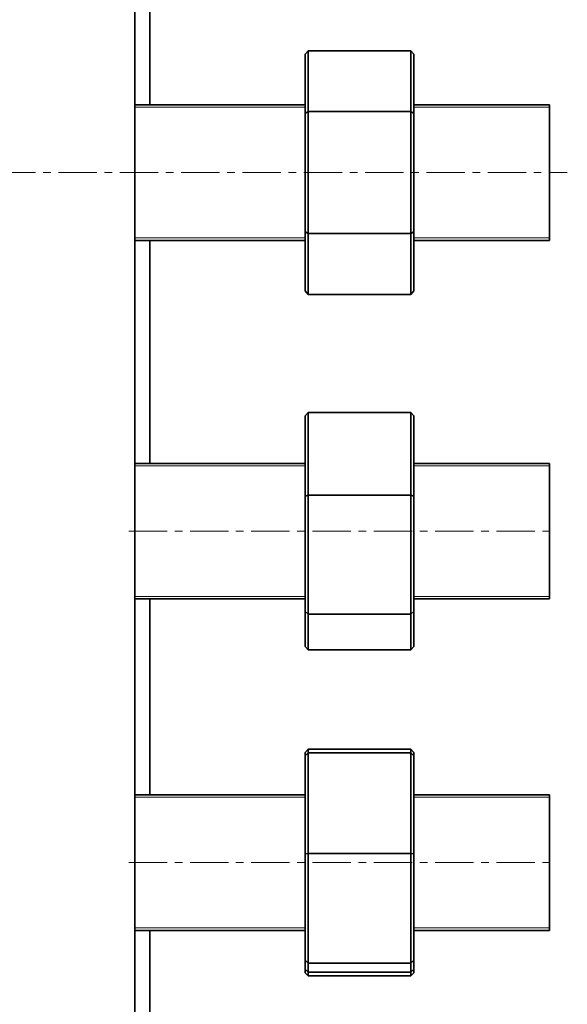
# Model space of a CAD drawing. Header units: millimetres. Extents: x -748 to 1215, y 1 to 1257.
# Tile 3 of 6: x -272 to -91, y 328 to 655. Entities that reach past the tile are written whole.
import ezdxf

# ---------------------------------------------------------------- set-up
doc = ezdxf.new("R2010")
doc.units = ezdxf.units.MM
doc.linetypes.add('CENTERX2', pattern=[20.32, 12.7, -2.54, 2.54, -2.54])
doc.layers.add('NOTE', color=7, linetype='Continuous')

msp = doc.modelspace()

# ---------------------------------------------------------------- linework, layer by layer
at = {"color": 7, "linetype": 'Continuous', "lineweight": 35}
for p, q in [((-234.04, 72.47), (-234.04, 664.97)), ((-229.04, 626.45), (-229.04, 664.97)), ((-177.54, 643.21), (-176.54, 644.37)), ((-176.54, 644.37), (-176.54, 624.16)), ((-142.54, 644.37), (-176.54, 644.37)), ((-142.54, 624.16), (-142.54, 644.37)), ((-141.54, 643.21), (-142.54, 644.37)), ((-177.54, 623.58), (-177.54, 643.21)), ((-141.54, 643.21), (-141.54, 623.58)), ((-177.54, 626.45), (-234.04, 626.45)), ((-177.54, 623.58), (-176.54, 624.16)), ((-176.54, 624.16), (-176.54, 583.75)), ((-142.54, 624.16), (-176.54, 624.16)), ((-142.54, 583.75), (-142.54, 624.16)), ((-142.54, 624.16), (-141.54, 623.58)), ((-96.54, 626.45), (-141.54, 626.45)), ((-96.54, 581.45), (-96.54, 626.45)), ((-177.54, 584.32), (-177.54, 623.58)), ((-141.54, 623.58), (-141.54, 584.32)), ((-177.54, 564.69), (-177.54, 584.32)), ((-177.54, 584.32), (-176.54, 583.75)), ((-176.54, 583.75), (-176.54, 563.54)), ((-142.54, 583.75), (-176.54, 583.75)), ((-142.54, 583.75), (-141.54, 584.32)), ((-142.54, 563.54), (-142.54, 583.75)), ((-141.54, 584.32), (-141.54, 564.69)), ((-234.04, 581.45), (-177.54, 581.45)), ((-229.04, 507.47), (-229.04, 581.45)), ((-141.54, 581.45), (-96.54, 581.45)), ((-176.54, 563.54), (-177.54, 564.69)), ((-142.54, 563.54), (-176.54, 563.54)), ((-142.54, 563.54), (-141.54, 564.69)), ((-177.54, 523.25), (-176.54, 524.37)), ((-177.54, 496.54), (-177.54, 523.25)), ((-176.54, 524.37), (-176.54, 496.88)), ((-142.54, 524.37), (-176.54, 524.37)), ((-142.54, 496.88), (-142.54, 524.37)), ((-141.54, 523.25), (-142.54, 524.37)), ((-141.54, 523.25), (-141.54, 496.54)), ((-177.54, 507.47), (-234.04, 507.47)), ((-96.54, 507.47), (-141.54, 507.47)), ((-96.54, 462.47), (-96.54, 507.47)), ((-177.54, 496.54), (-176.54, 496.88)), ((-142.54, 496.88), (-176.54, 496.88)), ((-176.54, 496.88), (-176.54, 457.48)), ((-142.54, 457.48), (-142.54, 496.88)), ((-142.54, 496.88), (-141.54, 496.54)), ((-177.54, 458.27), (-177.54, 496.54)), ((-141.54, 496.54), (-141.54, 458.27)), ((-234.04, 462.47), (-177.54, 462.47)), ((-229.04, 397.52), (-229.04, 462.47)), ((-141.54, 462.47), (-96.54, 462.47)), ((-177.54, 458.27), (-176.54, 457.48)), ((-177.54, 446.7), (-177.54, 458.27)), ((-142.54, 457.48), (-176.54, 457.48)), ((-176.54, 457.48), (-176.54, 445.57)), ((-142.54, 457.48), (-141.54, 458.27)), ((-142.54, 445.57), (-142.54, 457.48)), ((-141.54, 458.27), (-141.54, 446.7)), ((-176.54, 445.57), (-177.54, 446.7)), ((-142.54, 445.57), (-176.54, 445.57)), ((-142.54, 445.57), (-141.54, 446.7)), ((-176.54, 412.64), (-177.54, 411.56)), ((-176.54, 412.64), (-176.54, 411.43)), ((-142.54, 412.64), (-176.54, 412.64)), ((-142.54, 411.43), (-142.54, 412.64)), ((-141.54, 411.56), (-142.54, 412.64)), ((-177.54, 410.39), (-177.54, 411.56)), ((-177.54, 410.39), (-176.54, 411.43)), ((-177.54, 377.95), (-177.54, 410.39)), ((-176.54, 411.43), (-176.54, 378.04)), ((-142.54, 411.43), (-176.54, 411.43)), ((-142.54, 378.04), (-142.54, 411.43)), ((-141.54, 410.39), (-142.54, 411.43)), ((-141.54, 411.56), (-141.54, 410.39)), ((-141.54, 410.39), (-141.54, 377.95)), ((-177.54, 397.52), (-234.04, 397.52)), ((-96.54, 397.52), (-141.54, 397.52)), ((-96.54, 352.52), (-96.54, 397.52)), ((-177.54, 377.95), (-176.54, 378.04)), ((-177.54, 342.58), (-177.54, 377.95)), ((-176.54, 378.04), (-176.54, 341.62)), ((-142.54, 378.04), (-176.54, 378.04)), ((-142.54, 341.62), (-142.54, 378.04)), ((-142.54, 378.04), (-141.54, 377.95)), ((-141.54, 377.95), (-141.54, 342.58)), ((-234.04, 352.52), (-177.54, 352.52)), ((-229.04, 302.1), (-229.04, 352.52)), ((-141.54, 352.52), (-96.54, 352.52)), ((-177.54, 342.58), (-176.54, 341.62)), ((-177.54, 339.64), (-177.54, 342.58)), ((-142.54, 341.62), (-176.54, 341.62)), ((-176.54, 341.62), (-176.54, 338.6)), ((-142.54, 341.62), (-141.54, 342.58)), ((-142.54, 338.6), (-142.54, 341.62)), ((-141.54, 342.58), (-141.54, 339.64)), ((-176.54, 338.6), (-177.54, 339.64)), ((-177.54, 338.47), (-177.54, 339.64)), ((-177.54, 338.47), (-176.54, 337.4)), ((-142.54, 338.6), (-176.54, 338.6)), ((-176.54, 338.6), (-176.54, 337.4)), ((-142.54, 337.4), (-176.54, 337.4)), ((-142.54, 338.6), (-141.54, 339.64)), ((-142.54, 337.4), (-142.54, 338.6)), ((-142.54, 337.4), (-141.54, 338.47)), ((-141.54, 339.64), (-141.54, 338.47))]:
    msp.add_line(p, q, dxfattribs=at)
at = {"color": 7, "linetype": 'Continuous', "lineweight": 18}
for p, q in [((-177.54, 625.63), (-234.04, 625.63)), ((-96.54, 625.63), (-141.54, 625.63)), ((-234.04, 582.28), (-177.54, 582.28)), ((-141.54, 582.28), (-96.54, 582.28)), ((-177.54, 506.64), (-234.04, 506.64)), ((-96.54, 506.64), (-141.54, 506.64)), ((-234.04, 463.3), (-177.54, 463.3)), ((-141.54, 463.3), (-96.54, 463.3)), ((-177.54, 396.69), (-234.04, 396.69)), ((-96.54, 396.69), (-141.54, 396.69)), ((-234.04, 353.34), (-177.54, 353.34)), ((-141.54, 353.34), (-96.54, 353.34))]:
    msp.add_line(p, q, dxfattribs=at)
at = {"layer": 'NOTE', "linetype": 'CENTERX2', "lineweight": 18}
for p, q in [((-746.98, 603.95), (-90.68, 603.95)), ((-236.04, 484.97), (-94.54, 484.97)), ((-236.04, 375.02), (-94.54, 375.02))]:
    msp.add_line(p, q, dxfattribs=at)

doc.saveas('drawing.dxf')
